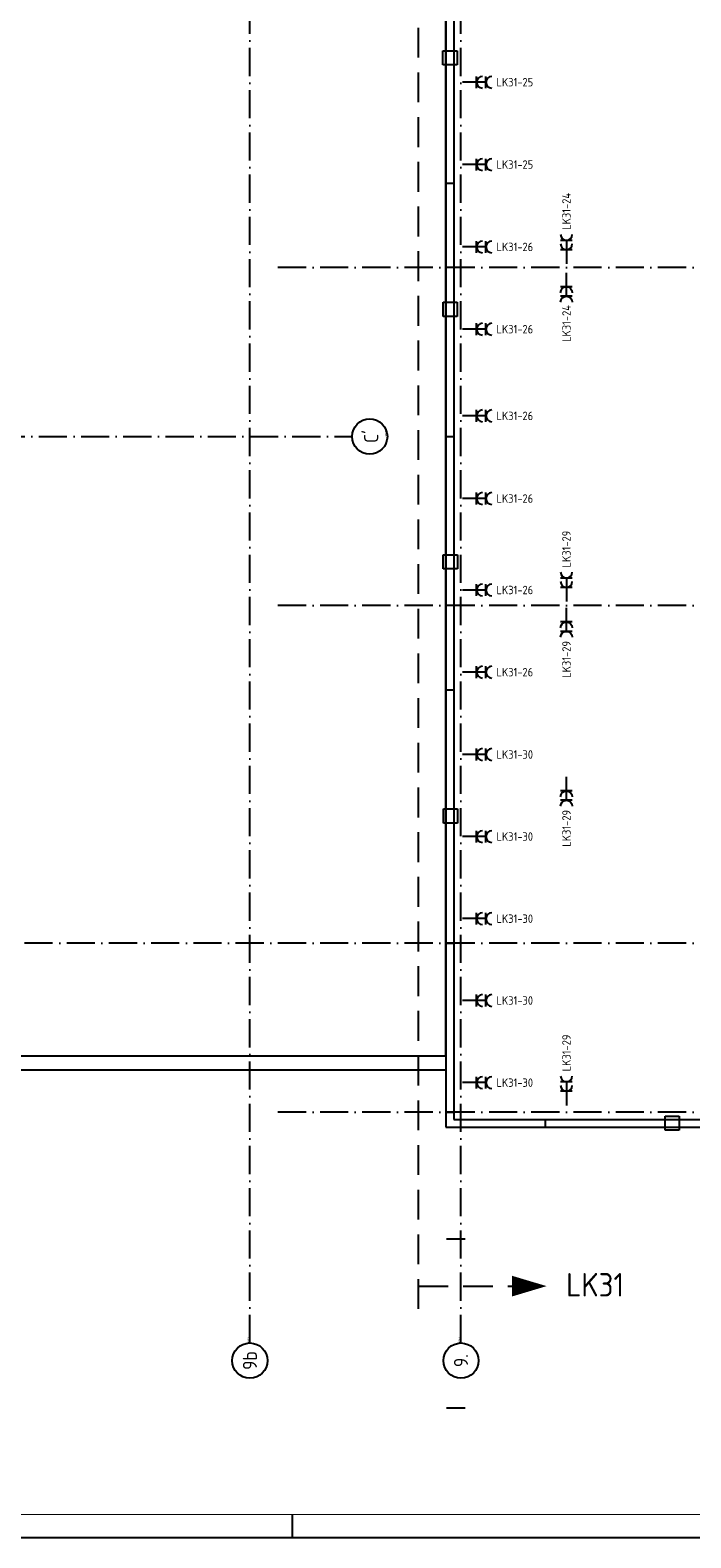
# Model space of a CAD drawing. Header units: millimetres. Extents: x 94282 to 246038, y 190 to 84290.
# Tile 6 of 18: x 167372 to 181455, y 190 to 32325. Entities that reach past the tile are written whole.
import ezdxf
from ezdxf.enums import TextEntityAlignment as Align

# ---------------------------------------------------------------- set-up
doc = ezdxf.new("R2010")
doc.units = ezdxf.units.MM
doc.header["$LTSCALE"] = 100
doc.linetypes.add('DASHDOT', pattern=[9, 6, -1.5, 0, -1.5])
doc.linetypes.add('HIDDEN', pattern=[9.525, 6.35, -3.175])
doc.layers.get('0').update_dxf_attribs({"linetype": 'CONTINUOUS'})
for name, color, linetype in [('AB$1A---_ATTRIB035', 3, 'CONTINUOUS'), ('AL$1A---_ALGEMEEN', 8, 'CONTINUOUS'), ('AT$1A---_TEKST018', 1, 'CONTINUOUS'), ('EB63103-_ATTRIB', 2, 'CONTINUOUS'), ('EL63103-_LICHT-WCD230V', 3, 'CONTINUOUS'), ('LIJN025', 10, 'CONTINUOUS'), ('LIJN050', 90, 'CONTINUOUS'), ('LIJN070', 130, 'CONTINUOUS'), ('TEKST25', 10, 'CONTINUOUS'), ('TEKST35', 50, 'CONTINUOUS'), ('TEKST50', 90, 'CONTINUOUS')]:
    doc.layers.add(name, color=color, linetype=linetype)
doc.styles.add('1_8', font='ISO', dxfattribs={"height": 1.8})
doc.styles.add('ISO', font='ISO.SHX')
doc.styles.add('ROMAND', font='romand')
doc.styles.get("Standard").update_dxf_attribs({"font": 'iso.shx'})

# ---------------------------------------------------------------- blocks, each defined once
blk = doc.blocks.new('A0-GE')
at = {"layer": 'LIJN025'}
blk.add_line((775, 0), (775, 5), dxfattribs=at)
blk.add_lwpolyline([(1500, 841), (1500, 0), (311, 0), (311, 841)], close=True, dxfattribs=at)
at = {"layer": 'LIJN050', "const_width": 0.2}
blk.add_lwpolyline([(1495, 836), (336, 836), (336, 5), (1495, 5)], close=True, dxfattribs=at)
at = {"layer": 'TEKST25', "style": 'ROMAND', "width": 2.899115}
blk.add_attdef('STATUS', text='', height=2.5, dxfattribs=at).set_placement((1454, 71.5), (1493, 71.5), align=Align.FIT)
at = {"layer": 'TEKST25', "style": 'ISO'}
for tag, p in [('E', (1455.25, 66)), ('NAAM-E', (1466.75, 66)), ('DATUM-E', (1485, 66)), ('D', (1455.25, 61)), ('NAAM-D', (1466.75, 61)), ('DATUM-D', (1485, 61)), ('C', (1455.25, 56)), ('NAAM-C', (1466.75, 56)), ('DATUM-C', (1485, 56)), ('B', (1455.25, 51)), ('NAAM-B', (1466.75, 51)), ('DATUM-B', (1485, 51)), ('A', (1455.25, 46)), ('NAAM-A', (1466.75, 46)), ('DATUM-A', (1485, 46))]:
    blk.add_attdef(tag, text='', height=2.5, dxfattribs=at).set_placement(p, align=Align.CENTER)
for tag, p in [('DATUM', (1332.75, 36.25)), ('SCHAAL', (1368, 36.25)), ('GETEKEND', (1398.25, 36.25)), ('GECONTOL.', (1433, 36.25)), ('FORMAAT', (1463.25, 28.25))]:
    blk.add_attdef(tag, p, '', height=2.5, dxfattribs=at)
at = {"layer": 'TEKST35', "style": 'ISO'}
for tag, p in [('PROJECT', (1334.5, 72.5)), ('PLAATS', (1334.5, 63.5)), ('INSTALLATIE-REGEL1', (1334.5, 52.5)), ('INSTALLATIE-REGEL2', (1334.5, 43.5))]:
    blk.add_attdef(tag, p, '', height=4, dxfattribs=at)
blk.add_attdef('PROJ.NR.', text='', height=4, dxfattribs=at).set_placement((1481, 23), align=Align.CENTER)
at = {"layer": 'TEKST50', "style": 'ISO'}
blk.add_attdef('FILE-NAAM', text='', height=5, dxfattribs=at).set_placement((1473.5, 7.5), align=Align.CENTER)
blk = doc.blocks.new('ES3W2A')
for p, q in [((1.25, 2), (-1.25, 2)), ((1.25, 0), (-1.25, 0)), ((0, 2), (0, -3))]:
    blk.add_line(p, q)
for centre in [(0, 3.25), (0, 1.25)]:
    blk.add_arc(centre, 1.25, 180, 0)
at = {"style": '1_8'}
for tag, flags, p in [('VERMOGEN', 9, (-2.5, 6.25)), ('SCHAK', 8, (2.5, 6.25)), ('TAL', 8, (2.5, 6.25)), ('KAST', 9, (7, 6.25))]:
    blk.add_attdef(tag, text='', height=1.8, rotation=90, dxfattribs=dict(at, flags=flags)).set_placement(p, align=Align.MIDDLE_CENTER)
at = {"style": '1_8', "flags": 8}
for tag, p in [('GROEP', (0, 4.25)), ('DOEL', (-2.5, 2.75))]:
    blk.add_attdef(tag, text='', height=1.8, rotation=90, dxfattribs=at).set_placement(p, align=Align.MIDDLE_LEFT)
at = {"style": '1_8', "flags": 9}
blk.add_attdef('M_CODE', text='', height=1.8, dxfattribs=at).set_placement((0, 0), align=Align.MIDDLE_CENTER)
blk = doc.blocks.new('1011')
at = {"layer": 'AL$1A---_ALGEMEEN', "color": 0, "linetype": 'Continuous'}
blk.add_circle((-750, 0), 750, dxfattribs=at)
blk.add_attdef('STR-NAAM', text='', height=600, rotation=360, dxfattribs=at).set_placement((-750, 0), align=Align.MIDDLE)
at = {"layer": 'AT$1A---_TEKST018', "linetype": 'Continuous'}
blk.add_text('1011', height=100, dxfattribs=at).set_placement((0, 0))
blk = doc.blocks.new('1010')
at = {"layer": 'AL$1A---_ALGEMEEN', "color": 0, "linetype": 'Continuous'}
blk.add_circle((0, 750), 750, dxfattribs=at)
blk.add_attdef('STR-NAAM', text='', height=600, rotation=360, dxfattribs=at).set_placement((0, 750), align=Align.MIDDLE)
at = {"layer": 'AT$1A---_TEKST018', "linetype": 'Continuous'}
blk.add_text('1010', height=100, dxfattribs=at).set_placement((0, 0))

msp = doc.modelspace()

# ---------------------------------------------------------------- linework, layer by layer
at = {"layer": 'AL$1A---_ALGEMEEN', "color": 1, "linetype": 'DASHDOT'}
for p, q in [((176555, 4343), (176555, 61763)), ((196655, 27263), (172655, 27263)), ((196655, 20063), (172655, 20063)), ((196655, 9263), (172655, 9263))]:
    msp.add_line(p, q, dxfattribs=at)
at = {"layer": 'AL$1A---_ALGEMEEN', "linetype": 'Continuous'}
for points in [[(176235, 8943), (193075, 8943), (193075, 58183), (176235, 58183)], [(176400, 9108), (192910, 9108), (192910, 58018), (176400, 58018)], [(142675, 41503), (142675, 10463), (176235, 10463), (176235, 41503), (172145, 41503), (172145, 34213), (146765, 34213), (146765, 41503)]]:
    msp.add_lwpolyline(points, close=True, dxfattribs=at)
at = {"layer": 'AL$1A---_ALGEMEEN', "color": 1, "linetype": 'DASHDOT'}
for points in [[(172055, 4343), (172055, 45867)], [(145955, 23663), (174236, 23663)], [(196655, 12863), (146255, 12863), (121609, 12863)]]:
    msp.add_lwpolyline(points, dxfattribs=at)
at = {"layer": 'AL$1A---_ALGEMEEN', "linetype": 'HIDDEN'}
for points in [[(176472, 31585), (176172, 31585), (176172, 31885), (176472, 31885)], [(176475, 26225), (176175, 26225), (176175, 26525), (176475, 26525)], [(176479, 20845), (176179, 20845), (176179, 21145), (176479, 21145)], [(176482, 15425), (176182, 15425), (176182, 15725), (176482, 15725)], [(180905, 8881), (180905, 9181), (181205, 9181), (181205, 8881)]]:
    msp.add_lwpolyline(points, close=True, dxfattribs=at)
at = {"layer": 'AL$1A---_ALGEMEEN', "linetype": 'Continuous'}
for points in [[(176245, 29063), (176400, 29063)], [(176245, 23663), (176400, 23663)], [(176245, 18263), (176400, 18263)], [(176245, 12863), (176400, 12863)], [(142655, 10463), (176235, 10463)], [(142655, 10163), (176235, 10163)], [(176245, 9263), (176400, 9263)], [(178355, 8953), (178355, 9108)], [(176245, 6563), (176645, 6563)], [(176245, 2963), (176645, 2963)]]:
    msp.add_lwpolyline(points, dxfattribs=at)
at = {"layer": 'LIJN070', "linetype": 'HIDDEN'}
for p, q in [((175643, 78094), (175643, 4945)), ((175650, 5555), (178380, 5555))]:
    msp.add_line(p, q, dxfattribs=at)
at = {"layer": 'LIJN070'}
msp.add_lwpolyline([(178380, 5555, 0, 440, 0), (177646, 5555, 440, 440, 0)], format="xyseb", dxfattribs=at)

# ---------------------------------------------------------------- block references
at = {"xscale": 100, "yscale": 100, "zscale": 100}
msp.add_blockref('A0-GE', (95465, 190), dxfattribs=at)
at = {"layer": 'AL$1A---_ALGEMEEN', "color": 1, "linetype": 'DASHDOT'}
ref = msp.add_blockref('1010', (174986, 23663), dxfattribs=dict(at, xscale=0.5, yscale=0.5, zscale=0.5, rotation=90))
ref.add_attrib('STR-NAAM', "C'", dxfattribs={"layer": 'AB$1A---_ATTRIB035', "linetype": 'Continuous', "height": 300, "rotation": 90}).set_placement((174611, 23663), align=Align.MIDDLE)
ref = msp.add_blockref('1011', (172055, 4343), dxfattribs=dict(at, xscale=0.5, yscale=0.5, zscale=0.5, rotation=90))
ref.add_attrib('STR-NAAM', '9b', dxfattribs={"layer": 'AB$1A---_ATTRIB035', "linetype": 'Continuous', "height": 300, "rotation": 90}).set_placement((172055, 3968), align=Align.MIDDLE)
ref = msp.add_blockref('1011', (176555, 4343), dxfattribs=dict(at, xscale=0.5, yscale=0.5, zscale=0.5, rotation=90))
ref.add_attrib('STR-NAAM', '9.', dxfattribs={"layer": 'AB$1A---_ATTRIB035', "linetype": 'Continuous', "height": 300, "rotation": 90}).set_placement((176555, 3968), align=Align.MIDDLE)
at = {"layer": 'EL63103-_LICHT-WCD230V'}
ref = msp.add_blockref('ES3W2A', (176887, 31215, 1050), dxfattribs=dict(at, xscale=100, yscale=100, zscale=100, rotation=270))
ref.add_attrib('GROEP', 'LK31-25', dxfattribs={"layer": 'EB63103-_ATTRIB', "color": 1, "height": 180, "style": '1_8', "flags": 8}).set_placement((177312, 31215, 1050), align=Align.MIDDLE_LEFT)
ref = msp.add_blockref('ES3W2A', (176887, 29460, 1050), dxfattribs=dict(at, xscale=100, yscale=100, zscale=100, rotation=270))
ref.add_attrib('GROEP', 'LK31-25', dxfattribs={"layer": 'EB63103-_ATTRIB', "color": 1, "height": 180, "style": '1_8', "flags": 8}).set_placement((177312, 29460, 1050), align=Align.MIDDLE_LEFT)
ref = msp.add_blockref('ES3W2A', (178803, 27644, 1050), dxfattribs=dict(at, xscale=100, yscale=100, zscale=100))
ref.add_attrib('GROEP', 'LK31-24', dxfattribs={"layer": 'EB63103-_ATTRIB', "color": 1, "height": 180, "rotation": 90, "style": '1_8', "flags": 8}).set_placement((178803, 28069, 1050), align=Align.MIDDLE_LEFT)
ref = msp.add_blockref('ES3W2A', (176887, 27705, 1050), dxfattribs=dict(at, xscale=100, yscale=100, zscale=100, rotation=270))
ref.add_attrib('GROEP', 'LK31-26', dxfattribs={"layer": 'EB63103-_ATTRIB', "color": 1, "height": 180, "style": '1_8', "flags": 8}).set_placement((177312, 27705, 1050), align=Align.MIDDLE_LEFT)
ref = msp.add_blockref('ES3W2A', (178803, 26854, 1050), dxfattribs=dict(at, xscale=-100, yscale=100, zscale=100, rotation=180))
ref.add_attrib('GROEP', 'LK31-24', dxfattribs={"layer": 'EB63103-_ATTRIB', "color": 1, "height": 180, "rotation": 90, "style": '1_8', "flags": 8}).set_placement((178804, 25679, 1050), align=Align.MIDDLE_LEFT)
ref = msp.add_blockref('ES3W2A', (176887, 25951, 1050), dxfattribs=dict(at, xscale=100, yscale=100, zscale=100, rotation=270))
ref.add_attrib('GROEP', 'LK31-26', dxfattribs={"layer": 'EB63103-_ATTRIB', "color": 1, "height": 180, "style": '1_8', "flags": 8}).set_placement((177312, 25951, 1050), align=Align.MIDDLE_LEFT)
ref = msp.add_blockref('ES3W2A', (176887, 24104, 1050), dxfattribs=dict(at, xscale=100, yscale=100, zscale=100, rotation=270))
ref.add_attrib('GROEP', 'LK31-26', dxfattribs={"layer": 'EB63103-_ATTRIB', "color": 1, "height": 180, "style": '1_8', "flags": 8}).set_placement((177312, 24104, 1050), align=Align.MIDDLE_LEFT)
ref = msp.add_blockref('ES3W2A', (176887, 22342, 1050), dxfattribs=dict(at, xscale=100, yscale=100, zscale=100, rotation=270))
ref.add_attrib('GROEP', 'LK31-26', dxfattribs={"layer": 'EB63103-_ATTRIB', "color": 1, "height": 180, "style": '1_8', "flags": 8}).set_placement((177312, 22342, 1050), align=Align.MIDDLE_LEFT)
ref = msp.add_blockref('ES3W2A', (178803, 20447, 1050), dxfattribs=dict(at, xscale=100, yscale=100, zscale=100))
ref.add_attrib('GROEP', 'LK31-29', dxfattribs={"layer": 'EB63103-_ATTRIB', "color": 1, "height": 180, "rotation": 90, "style": '1_8', "flags": 8}).set_placement((178803, 20872, 1050), align=Align.MIDDLE_LEFT)
ref = msp.add_blockref('ES3W2A', (176887, 20392, 1050), dxfattribs=dict(at, xscale=100, yscale=100, zscale=100, rotation=270))
ref.add_attrib('GROEP', 'LK31-26', dxfattribs={"layer": 'EB63103-_ATTRIB', "color": 1, "height": 180, "style": '1_8', "flags": 8}).set_placement((177312, 20392, 1050), align=Align.MIDDLE_LEFT)
ref = msp.add_blockref('ES3W2A', (178803, 19711, 1050), dxfattribs=dict(at, xscale=-100, yscale=100, zscale=100, rotation=180))
ref.add_attrib('GROEP', 'LK31-29', dxfattribs={"layer": 'EB63103-_ATTRIB', "color": 1, "height": 180, "rotation": 90, "style": '1_8', "flags": 8}).set_placement((178804, 18521, 1050), align=Align.MIDDLE_LEFT)
ref = msp.add_blockref('ES3W2A', (176887, 18641, 1050), dxfattribs=dict(at, xscale=100, yscale=100, zscale=100, rotation=270))
ref.add_attrib('GROEP', 'LK31-26', dxfattribs={"layer": 'EB63103-_ATTRIB', "color": 1, "height": 180, "style": '1_8', "flags": 8}).set_placement((177312, 18641, 1050), align=Align.MIDDLE_LEFT)
ref = msp.add_blockref('ES3W2A', (176887, 16886, 1050), dxfattribs=dict(at, xscale=100, yscale=100, zscale=100, rotation=270))
ref.add_attrib('GROEP', 'LK31-30', dxfattribs={"layer": 'EB63103-_ATTRIB', "color": 1, "height": 180, "style": '1_8', "flags": 8}).set_placement((177312, 16886, 1050), align=Align.MIDDLE_LEFT)
ref = msp.add_blockref('ES3W2A', (178803, 16110, 1050), dxfattribs=dict(at, xscale=-100, yscale=100, zscale=100, rotation=180))
ref.add_attrib('GROEP', 'LK31-29', dxfattribs={"layer": 'EB63103-_ATTRIB', "color": 1, "height": 180, "rotation": 90, "style": '1_8', "flags": 8}).set_placement((178804, 14920, 1050), align=Align.MIDDLE_LEFT)
ref = msp.add_blockref('ES3W2A', (176887, 15137, 1050), dxfattribs=dict(at, xscale=100, yscale=100, zscale=100, rotation=270))
ref.add_attrib('GROEP', 'LK31-30', dxfattribs={"layer": 'EB63103-_ATTRIB', "color": 1, "height": 180, "style": '1_8', "flags": 8}).set_placement((177312, 15137, 1050), align=Align.MIDDLE_LEFT)
at = {"layer": 'EL63103-_LICHT-WCD230V', "xscale": 100, "yscale": 100, "zscale": 100, "rotation": 270}
msp.add_blockref('ES3W2A', (176887, 13387), dxfattribs=at)
at = {"layer": 'EL63103-_LICHT-WCD230V'}
ref = msp.add_blockref('ES3W2A', (176887, 13387, 1050), dxfattribs=dict(at, xscale=100, yscale=100, zscale=100, rotation=270))
ref.add_attrib('GROEP', 'LK31-30', dxfattribs={"layer": 'EB63103-_ATTRIB', "color": 1, "height": 180, "style": '1_8', "flags": 8}).set_placement((177312, 13387, 1050), align=Align.MIDDLE_LEFT)
ref = msp.add_blockref('ES3W2A', (176887, 11643, 1050), dxfattribs=dict(at, xscale=100, yscale=100, zscale=100, rotation=270))
ref.add_attrib('GROEP', 'LK31-30', dxfattribs={"layer": 'EB63103-_ATTRIB', "color": 1, "height": 180, "style": '1_8', "flags": 8}).set_placement((177312, 11643, 1050), align=Align.MIDDLE_LEFT)
ref = msp.add_blockref('ES3W2A', (178803, 9708, 1050), dxfattribs=dict(at, xscale=100, yscale=100, zscale=100))
ref.add_attrib('GROEP', 'LK31-29', dxfattribs={"layer": 'EB63103-_ATTRIB', "color": 1, "height": 180, "rotation": 90, "style": '1_8', "flags": 8}).set_placement((178803, 10133, 1050), align=Align.MIDDLE_LEFT)
ref = msp.add_blockref('ES3W2A', (176887, 9892, 1050), dxfattribs=dict(at, xscale=100, yscale=100, zscale=100, rotation=270))
ref.add_attrib('GROEP', 'LK31-30', dxfattribs={"layer": 'EB63103-_ATTRIB', "color": 1, "height": 180, "style": '1_8', "flags": 8}).set_placement((177312, 9892, 1050), align=Align.MIDDLE_LEFT)

# ---------------------------------------------------------------- texts
at = {"layer": 'TEKST50'}
msp.add_text('LK31', height=500, dxfattribs=at).set_placement((178796, 5334))

doc.saveas('drawing.dxf')
